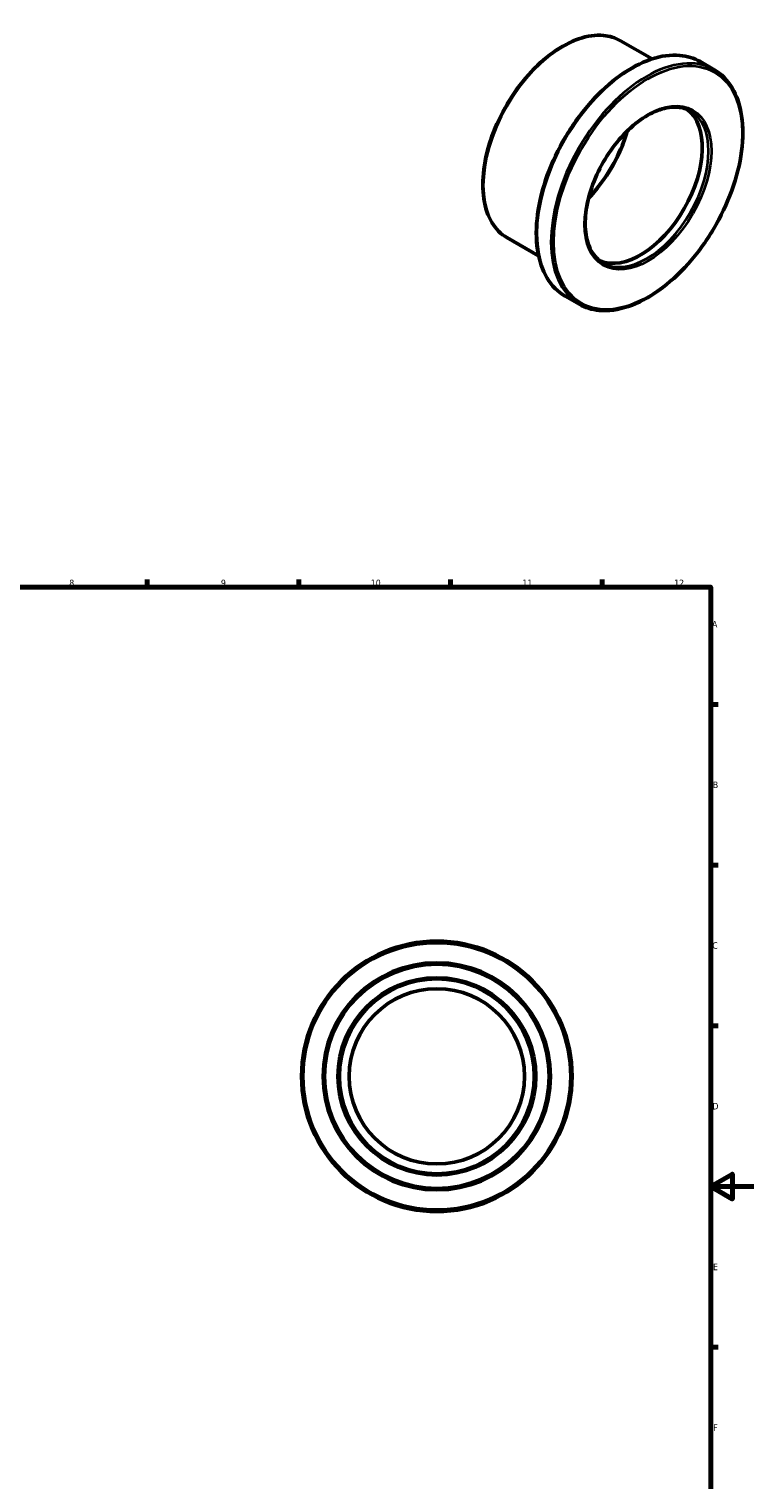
# Model space of a CAD drawing. Header units: millimetres. Extents: x -37 to 906, y -508 to 832.
# Tile 5 of 5: x 506 to 841, y 162 to 832. Entities that reach past the tile are written whole.
import ezdxf

# ---------------------------------------------------------------- set-up
doc = ezdxf.new("R2010")
doc.units = ezdxf.units.MM
for name, color, linetype, lineweight in [('Border (ANSI)', 7, 'Continuous', 70), ('Visible (ANSI)', 7, 'Continuous', 50), ('Visible Narrow (ANSI)', 7, 'Continuous', 35)]:
    doc.layers.add(name, color=color, linetype=linetype, lineweight=lineweight)
doc.styles.add('Note Text (ANSI)', font='tahoma.ttf')

# ---------------------------------------------------------------- blocks, each defined once
blk = doc.blocks.new('Borders Default Border')
at = {"layer": 'Border (ANSI)'}
for p, q in [((70.08, 574), (70.08, 577.45)), ((140.17, 574), (140.17, 577.45)), ((210.25, 574), (210.25, 577.45)), ((280.33, 574), (280.33, 577.45)), ((350.42, 574), (350.42, 577.45)), ((490.58, 574), (490.58, 577.45)), ((560.67, 574), (560.67, 577.45)), ((630.75, 574), (630.75, 577.45)), ((700.83, 574), (700.83, 577.45)), ((770.92, 574), (770.92, 577.45)), ((20, 519.75), (16.55, 519.75)), ((821, 519.75), (824.45, 519.75)), ((20, 445.5), (16.55, 445.5)), ((821, 445.5), (824.45, 445.5)), ((20, 371.25), (16.55, 371.25)), ((821, 371.25), (824.45, 371.25)), ((20, 222.75), (16.55, 222.75)), ((821, 222.75), (824.45, 222.75)), ((20, 148.5), (16.55, 148.5)), ((821, 148.5), (824.45, 148.5)), ((20, 74.25), (16.55, 74.25)), ((821, 74.25), (824.45, 74.25)), ((70.08, 20), (70.08, 16.55)), ((140.17, 20), (140.17, 16.55)), ((210.25, 20), (210.25, 16.55)), ((280.33, 20), (280.33, 16.55)), ((350.42, 20), (350.42, 16.55)), ((490.58, 20), (490.58, 16.55)), ((560.67, 20), (560.67, 16.55)), ((630.75, 20), (630.75, 16.55)), ((700.83, 20), (700.83, 16.55)), ((770.92, 20), (770.92, 16.55))]:
    blk.add_line(p, q, dxfattribs=at)
at = {"layer": 'Border (ANSI)', "flags": 128}
for points in [[(420.5, 594), (420.5, 574), (414.73, 584), (426.27, 584), (420.5, 574)], [(20, 20), (20, 574), (821, 574), (821, 20), (20, 20)], [(0, 297), (20, 297), (10, 302.77), (10, 291.23), (20, 297)], [(841, 297), (821, 297), (831, 302.77), (831, 291.23), (821, 297)], [(420.5, 0), (420.5, 20), (414.73, 10), (426.27, 10), (420.5, 20)]]:
    blk.add_lwpolyline(points, dxfattribs=at)
at = {"layer": 'Border (ANSI)', "attachment_point": 7, "style": 'Note Text (ANSI)'}
for s, insert, char_height in [('1', (34.35, 574.4), 3.05), ('2', (104.2, 574.4), 3.05), ('3', (174.26, 574.34), 3.05), ('4', (244.23, 574.4), 3.05), ('5', (314.48, 574.34), 3.05), ('6', (384.49, 574.34), 3.05), ('7', (454.6, 574.4), 3.05), ('8', (524.63, 574.33), 3.05), ('9', (594.7, 574.34), 3.05), ('10', (663.96, 574.34), 3.048), ('11', (734.04, 574.4), 3.048), ('12', (804.13, 574.4), 3.048), ('A', (16.78, 555.35), 3.05), ('A', (821.63, 555.35), 3.05), ('B', (17.15, 481.1), 3.05), ('B', (821.99, 481.1), 3.05), ('C', (16.95, 406.8), 3.05), ('C', (821.8, 406.8), 3.05), ('D', (16.96, 332.6), 3.05), ('D', (821.81, 332.6), 3.05), ('E', (17.21, 258.35), 3.05), ('E', (822.05, 258.35), 3.05), ('F', (17.29, 184.1), 3.05), ('F', (822.14, 184.1), 3.05), ('G', (16.81, 109.79), 3.05), ('G', (821.66, 109.79), 3.05), ('H', (16.97, 35.6), 3.05), ('H', (821.81, 35.6), 3.05), ('1', (34.35, 16.55), 3.05), ('2', (104.2, 16.55), 3.05), ('3', (174.26, 16.49), 3.05), ('4', (244.23, 16.55), 3.05), ('5', (314.48, 16.49), 3.05), ('6', (384.49, 16.49), 3.05), ('7', (454.6, 16.55), 3.05), ('8', (524.63, 16.48), 3.05), ('9', (594.7, 16.49), 3.05), ('10', (663.96, 16.49), 3.048), ('11', (734.04, 16.55), 3.048), ('12', (804.13, 16.55), 3.048)]:
    blk.add_mtext(s, dxfattribs=dict(at, insert=insert, char_height=char_height))

msp = doc.modelspace()

# ---------------------------------------------------------------- linework, layer by layer
at = {"layer": 'Visible (ANSI)'}
for p, q in [((793.876, 818.05), (779.26, 826.467)), ((822.575, 813.063), (816.07, 816.809)), ((741.478, 727.059), (726.861, 735.476)), ((760.196, 704.74), (753.691, 708.486))]:
    msp.add_line(p, q, dxfattribs=at)
for radius in [62.5, 52.5, 45, 40.5]:
    msp.add_circle((694.464, 347.927), radius, dxfattribs=at)
msp.add_ellipse((788.487, 760.571), major_axis=(20.211, 35.097), ratio=0.5780931, start_param=3.2139078, end_param=6.2108702, dxfattribs=at)
for points, knots in [([(726.861, 735.476), (724.055, 737.092), (721.691, 739.465), (718.047, 745.502), (716.79, 749.19), (715.513, 757.535), (715.516, 762.21), (716.794, 772.033), (718.071, 777.182), (721.762, 787.426), (724.174, 792.519), (729.888, 802.146), (733.189, 806.677), (740.353, 814.727), (744.216, 818.243), (752.13, 823.903), (756.179, 826.044), (764.06, 828.708), (767.893, 829.234), (774.269, 828.637), (776.916, 827.817), (779.26, 826.467)], [3.9250571, 3.9250571, 3.9250571, 3.9250571, 4.2345795, 4.2345795, 4.5511812, 4.5511812, 4.8735633, 4.8735633, 5.1963725, 5.1963725, 5.5186952, 5.5186952, 5.8408337, 5.8408337, 6.1632146, 6.1632146, 6.4860784, 6.4860784, 6.8080997, 6.8080997, 7.0666498, 7.0666498, 7.0666498, 7.0666498]), ([(753.691, 708.486), (750.35, 710.41), (747.538, 713.24), (743.214, 720.442), (741.726, 724.839), (740.227, 734.782), (740.24, 740.345), (741.777, 752.037), (743.303, 758.163), (747.708, 770.355), (750.584, 776.417), (757.393, 787.874), (761.325, 793.266), (769.856, 802.842), (774.454, 807.023), (783.865, 813.752), (788.678, 816.296), (798.036, 819.461), (802.584, 820.086), (810.148, 819.382), (813.289, 818.41), (816.07, 816.809)], [3.9250571, 3.9250571, 3.9250571, 3.9250571, 4.2361969, 4.2361969, 4.5533959, 4.5533959, 4.8754162, 4.8754162, 5.1977713, 5.1977713, 5.5197174, 5.5197174, 5.8415103, 5.8415103, 6.1635074, 6.1635074, 6.4859113, 6.4859113, 6.8076207, 6.8076207, 7.0666498, 7.0666498, 7.0666498, 7.0666498]), ([(822.575, 813.063), (825.916, 811.139), (828.728, 808.309), (833.052, 801.107), (834.54, 796.71), (836.039, 786.766), (836.027, 781.203), (834.489, 769.512), (832.963, 763.385), (828.558, 751.194), (825.682, 745.131), (818.873, 733.675), (814.941, 728.283), (806.41, 718.707), (801.812, 714.525), (792.401, 707.797), (787.588, 705.253), (778.23, 702.088), (773.682, 701.463), (766.118, 702.166), (762.977, 703.138), (760.196, 704.74)], [0.7834645, 0.7834645, 0.7834645, 0.7834645, 1.0946042, 1.0946042, 1.4118032, 1.4118032, 1.7338236, 1.7338236, 2.0561787, 2.0561787, 2.3781247, 2.3781247, 2.6999176, 2.6999176, 3.0219148, 3.0219148, 3.3443187, 3.3443187, 3.666028, 3.666028, 3.9250571, 3.9250571, 3.9250571, 3.9250571]), ([(771.175, 723.805), (769.01, 725.051), (767.202, 726.93), (764.532, 731.746), (763.644, 734.643), (762.862, 741.147), (762.949, 744.735), (764.078, 752.277), (765.121, 756.229), (768.064, 764.099), (769.967, 768.016), (774.439, 775.409), (777.009, 778.883), (782.548, 785.03), (785.516, 787.703), (791.534, 791.977), (794.583, 793.579), (800.446, 795.577), (803.256, 795.968), (807.933, 795.582), (809.879, 794.987), (811.597, 793.998)], [3.9250571, 3.9250571, 3.9250571, 3.9250571, 4.2600455, 4.2600455, 4.583107, 4.583107, 4.8996668, 4.8996668, 5.2161348, 5.2161348, 5.5332313, 5.5332313, 5.850533, 5.850533, 6.1675067, 6.1675067, 6.4838334, 6.4838334, 6.8009773, 6.8009773, 7.0666498, 7.0666498, 7.0666498, 7.0666498]), ([(782.324, 784.615), (781.842, 782.944), (781.285, 781.264), (779.025, 775.21), (776.914, 770.857), (771.948, 762.641), (769.094, 758.779), (765.548, 754.84), (765.075, 754.331), (764.597, 753.832)], [1.95184208, 1.95184208, 1.95184208, 1.95184208, 2.07344145, 2.07344145, 2.39082299, 2.39082299, 2.70839091, 2.70839091, 2.75667948, 2.75667948, 2.75667948, 2.75667948])]:
    msp.add_open_spline(points, degree=3, knots=knots, dxfattribs=at)
at = {"layer": 'Visible Narrow (ANSI)'}
for radius in [61.6, 51.6, 45.9]:
    msp.add_circle((694.464, 347.927), radius, dxfattribs=at)
for centre, major_axis, start_param, end_param in [((753.061, 780.971), (-26.199, -45.496), 3.1415927, 6.2831853), ((784.88, 762.647), (-31.19, -54.161), 3.1415927, 6.2831853), ((791.386, 758.901), (31.19, 54.161), 0, 3.1415926), ((791.386, 758.901), (20.211, 35.097), 3.1415927, 6.2831853), ((753.061, 780.971), (22.456, 38.996), 4.2904014, 5.1343765)]:
    msp.add_ellipse(centre, major_axis=major_axis, ratio=0.5780931, start_param=start_param, end_param=end_param, dxfattribs=at)
for major_axis in [(-30.74, -53.382), (-20.66, -35.877)]:
    msp.add_ellipse((792.022, 758.535), major_axis=major_axis, ratio=0.5780931, dxfattribs=at)

# ---------------------------------------------------------------- block references
msp.add_blockref('Borders Default Border', (0, 0))

doc.saveas('drawing.dxf')
